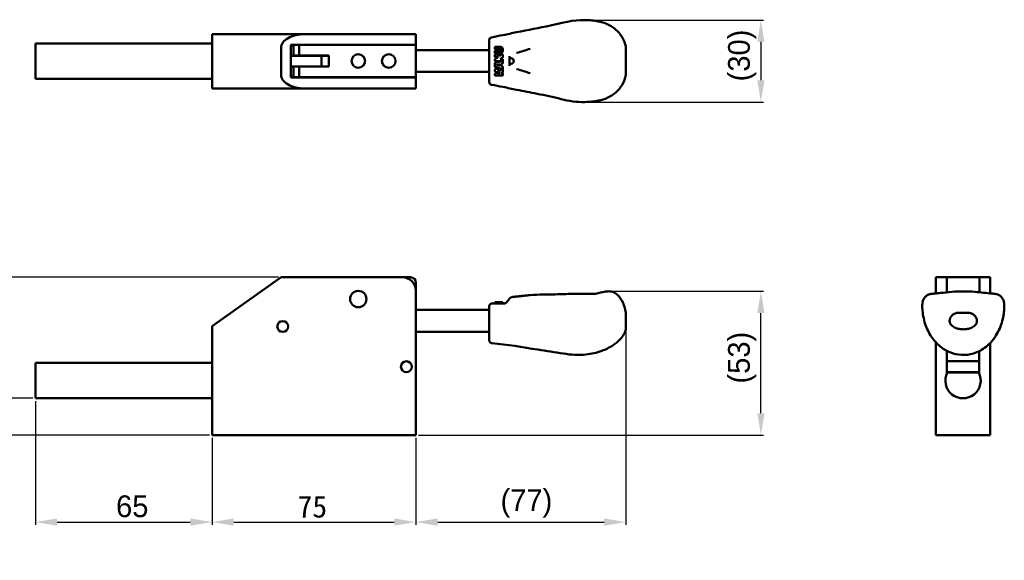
# Model space of a CAD drawing. Header units: millimetres. Extents: x 8 to 586, y 6 to 387.
# Tile 21 of 21: x 213 to 575, y 189 to 387. Entities that reach past the tile are written whole.
import ezdxf

# ---------------------------------------------------------------- set-up
doc = ezdxf.new("R2010")
doc.units = ezdxf.units.MM
doc.layers.add('Dimension (ISO)', color=7, linetype='Continuous', lineweight=25)
doc.layers.add('Visible (ISO)', color=7, linetype='Continuous', lineweight=50)
doc.styles.add('Note Text (JIS)', font='txt')
doc.dimstyles.new('Default (JIS)', dxfattribs={"dimtxt": 8, "dimasz": 8, "dimexe": 1, "dimexo": 1, "dimgap": 1.5, "dimtad": 1, "dimrnd": 1e-08, "dimdsep": 46, "dimtxsty": 'Note Text (JIS)', "dimcen": 0.09, "dimdle": 10, "dimclrd": 256, "dimclre": 256, "dimclrt": 256, "dimadec": 0, "dimazin": 2, "dimtfac": 0.4375, "dimtmove": 0, "dimatfit": 3, "dimfxl": 1, "dimtolj": 1, "dimtzin": 0, "dimlwd": -1, "dimlwe": -1, "dimarcsym": 0})

# ---------------------------------------------------------------- blocks, each defined once
blk = doc.blocks.new('*D3')
at = {"layer": 'Defpoints', "color": 0}
for p in [(218.4, 248.28), (283.39, 234.78), (283.39, 202.78)]:
    blk.add_point(p, dxfattribs=at)
at = {"layer": 'Dimension (ISO)'}
for p, q in [((218.4, 247.28), (218.4, 201.78)), ((283.39, 233.78), (283.39, 201.78)), ((226.4, 202.78), (275.39, 202.78))]:
    blk.add_line(p, q, dxfattribs=at)
for points in [[(226.4, 204.11), (226.4, 201.44), (218.4, 202.78)], [(275.39, 204.11), (275.39, 201.44), (283.39, 202.78)]]:
    blk.add_solid(points, dxfattribs=at)
at = {"layer": 'Dimension (ISO)', "insert": (242.64, 212.59), "char_height": 8, "attachment_point": 1, "style": 'Note Text (JIS)'}
blk.add_mtext('\\A1; \\fメイリオ|b0|i0;\\H8.0000;65', dxfattribs=at)
blk = doc.blocks.new('*D4')
at = {"layer": 'Defpoints', "color": 0}
for p in [(283.39, 234.78), (358.39, 234.78), (358.39, 202.78)]:
    blk.add_point(p, dxfattribs=at)
at = {"layer": 'Dimension (ISO)'}
for p, q in [((283.39, 233.78), (283.39, 201.78)), ((358.39, 233.78), (358.39, 201.78)), ((291.39, 202.78), (350.39, 202.78))]:
    blk.add_line(p, q, dxfattribs=at)
for points in [[(291.39, 204.11), (291.39, 201.44), (283.39, 202.78)], [(350.39, 204.11), (350.39, 201.44), (358.39, 202.78)]]:
    blk.add_solid(points, dxfattribs=at)
at = {"layer": 'Dimension (ISO)', "insert": (314.85, 212.44), "char_height": 8, "attachment_point": 1, "style": 'Note Text (JIS)'}
blk.add_mtext('\\A1;75', dxfattribs=at)
blk = doc.blocks.new('*D5')
at = {"layer": 'Defpoints', "color": 0}
for p in [(435.64, 273.63), (358.39, 234.78), (435.64, 202.78)]:
    blk.add_point(p, dxfattribs=at)
at = {"layer": 'Dimension (ISO)'}
for p, q in [((435.64, 272.63), (435.64, 201.78)), ((358.39, 233.78), (358.39, 201.78)), ((366.39, 202.78), (427.64, 202.78))]:
    blk.add_line(p, q, dxfattribs=at)
for points in [[(366.39, 204.11), (366.39, 201.44), (358.39, 202.78)], [(427.64, 204.11), (427.64, 201.44), (435.64, 202.78)]]:
    blk.add_solid(points, dxfattribs=at)
at = {"layer": 'Dimension (ISO)', "insert": (384.08, 214.84), "char_height": 8, "attachment_point": 1, "style": 'Note Text (JIS)'}
blk.add_mtext('\\A1; \\fメイリオ|b0|i0;\\H8.0000;(77)', dxfattribs=at)
blk = doc.blocks.new('*D6')
at = {"layer": 'Defpoints', "color": 0}
for p in [(429.29, 287.61), (485.29, 287.61), (358.39, 234.78)]:
    blk.add_point(p, dxfattribs=at)
at = {"layer": 'Dimension (ISO)'}
for p, q in [((430.29, 287.61), (486.29, 287.61)), ((485.29, 242.78), (485.29, 279.61)), ((359.39, 234.78), (486.29, 234.78))]:
    blk.add_line(p, q, dxfattribs=at)
for points in [[(483.96, 279.61), (486.62, 279.61), (485.29, 287.61)], [(483.96, 242.78), (486.62, 242.78), (485.29, 234.78)]]:
    blk.add_solid(points, dxfattribs=at)
at = {"layer": 'Dimension (ISO)', "insert": (473.22, 248.26), "char_height": 8, "attachment_point": 1, "rotation": 90, "style": 'Note Text (JIS)'}
blk.add_mtext('\\A1; \\fメイリオ|b0|i0;\\H8.0000;(53)', dxfattribs=at)
blk = doc.blocks.new('*D7')
at = {"layer": 'Defpoints', "color": 0}
for p in [(420.57, 387.35), (420.57, 357.2), (485.29, 357.2)]:
    blk.add_point(p, dxfattribs=at)
at = {"layer": 'Dimension (ISO)'}
for p, q in [((421.57, 387.35), (486.29, 387.35)), ((485.29, 379.35), (485.29, 365.2)), ((421.57, 357.2), (486.29, 357.2))]:
    blk.add_line(p, q, dxfattribs=at)
for points in [[(483.96, 379.35), (486.62, 379.35), (485.29, 387.35)], [(483.96, 365.2), (486.62, 365.2), (485.29, 357.2)]]:
    blk.add_solid(points, dxfattribs=at)
at = {"layer": 'Dimension (ISO)', "insert": (473.22, 359.34), "char_height": 8, "attachment_point": 1, "rotation": 90, "style": 'Note Text (JIS)'}
blk.add_mtext('\\A1; \\fメイリオ|b0|i0;\\H8.0000;(30)', dxfattribs=at)
blk = doc.blocks.new('*D8')
at = {"layer": 'Defpoints', "color": 0}
for p in [(155.39, 292.78), (308.81, 292.78), (283.39, 234.78)]:
    blk.add_point(p, dxfattribs=at)
at = {"layer": 'Dimension (ISO)'}
for p, q in [((307.81, 292.78), (154.39, 292.78)), ((155.39, 242.78), (155.39, 284.78)), ((282.39, 234.78), (154.39, 234.78))]:
    blk.add_line(p, q, dxfattribs=at)
for points in [[(154.06, 284.78), (156.72, 284.78), (155.39, 292.78)], [(154.06, 242.78), (156.72, 242.78), (155.39, 234.78)]]:
    blk.add_solid(points, dxfattribs=at)
at = {"layer": 'Dimension (ISO)', "insert": (145.53, 257.76), "char_height": 8, "attachment_point": 1, "rotation": 90, "style": 'Note Text (JIS)'}
blk.add_mtext('\\A1;58', dxfattribs=at)
blk = doc.blocks.new('*D9')
at = {"layer": 'Defpoints', "color": 0}
for p in [(183.71, 248.28), (218.4, 248.28), (283.39, 234.78)]:
    blk.add_point(p, dxfattribs=at)
at = {"layer": 'Dimension (ISO)'}
for p, q in [((183.71, 256.28), (183.71, 264.28)), ((217.4, 248.28), (182.71, 248.28)), ((183.71, 234.78), (183.71, 248.28)), ((282.39, 234.78), (182.71, 234.78)), ((183.71, 226.78), (183.71, 218.78)), ((183.71, 201.85), (183.71, 218.78)), ((150.76, 201.85), (183.71, 201.85))]:
    blk.add_line(p, q, dxfattribs=at)
for points in [[(182.38, 256.28), (185.05, 256.28), (183.71, 248.28)], [(182.38, 226.78), (185.05, 226.78), (183.71, 234.78)]]:
    blk.add_solid(points, dxfattribs=at)
at = {"layer": 'Dimension (ISO)', "insert": (152.26, 211.68), "char_height": 8, "attachment_point": 1, "style": 'Note Text (JIS)'}
blk.add_mtext('\\A1;13.5', dxfattribs=at)

msp = doc.modelspace()

# ---------------------------------------------------------------- linework, layer by layer
at = {"layer": 'Visible (ISO)'}
for p, q in [((283.391, 377.1771), (283.391, 382.1771)), ((317.466, 382.1771), (283.391, 382.1771)), ((353.391, 382.1771), (317.466, 382.1771)), ((353.391, 382.1771), (358.391, 382.1771)), ((358.391, 378.2768), (358.391, 382.1771)), ((218.4035, 378.6771), (218.4035, 365.6771)), ((218.4035, 378.6771), (283.391, 378.6771)), ((283.391, 377.1771), (283.391, 367.1771)), ((308.8133, 377.1771), (308.8133, 367.1771)), ((312.391, 378.1771), (353.391, 378.1771)), ((312.391, 366.1771), (312.391, 378.1771)), ((312.391, 377.9434), (313.391, 377.9434)), ((313.391, 378.1771), (313.391, 374.3268)), ((315.4781, 378.2768), (356.391, 378.2768)), ((315.4781, 378.2768), (315.4781, 374.3268)), ((356.391, 378.2768), (358.391, 378.2768)), ((358.391, 378.6771), (358.4035, 378.6771)), ((358.391, 366.2768), (358.391, 378.2768)), ((358.391, 377.9434), (358.4035, 377.9434)), ((358.4035, 378.6771), (358.4035, 377.9434)), ((358.4035, 377.9434), (358.4035, 376.2768)), ((385.391, 377.4579), (385.391, 379.9996)), ((385.391, 367.0957), (385.391, 377.4579)), ((387.401, 376.8131), (387.401, 377.2653)), ((387.602, 377.4663), (389.6621, 377.4663)), ((435.641, 377.3018), (435.641, 374.3227)), ((312.391, 374.2268), (317.3692, 374.2268)), ((315.4781, 374.3268), (313.391, 374.3268)), ((315.4781, 374.3268), (326.391, 374.3268)), ((323.681, 374.2268), (317.3692, 374.2268)), ((323.681, 374.2268), (326.391, 374.2268)), ((323.681, 374.2268), (323.681, 370.2268)), ((326.391, 374.3268), (326.391, 370.2268)), ((385.391, 376.2768), (358.391, 376.2768)), ((387.401, 375.4061), (387.401, 375.8583)), ((387.401, 374.5016), (387.401, 373.8986)), ((388.6192, 373.6976), (387.4913, 372.9531)), ((389.6622, 376.612), (387.602, 376.6121)), ((387.602, 376.0593), (389.6622, 376.0593)), ((388.0543, 375.2051), (387.602, 375.2051)), ((388.0543, 374.7026), (387.602, 374.7026)), ((387.602, 373.6976), (388.6192, 373.6976)), ((389.3608, 375.6071), (388.4563, 375.6071)), ((389.3608, 374.3006), (388.4563, 374.3006)), ((388.5568, 374.8031), (388.5568, 375.1046)), ((388.7578, 375.3056), (389.0593, 375.3056)), ((389.0593, 374.6021), (388.7578, 374.6021)), ((389.2603, 375.1046), (389.2603, 374.8031)), ((389.3501, 372.9941), (390.3257, 373.638)), ((389.5618, 375.2051), (389.5618, 375.4061)), ((389.6623, 375.2051), (389.5618, 375.2051)), ((390.215, 374.7026), (389.7628, 374.7026)), ((390.416, 373.8057), (390.416, 374.5016)), ((392.8245, 370.4976), (392.8245, 374.056)), ((435.641, 374.2492), (435.641, 370.3044)), ((312.391, 370.2268), (313.391, 370.2268)), ((313.391, 370.1268), (312.391, 370.1268)), ((313.391, 370.2268), (313.391, 366.2768)), ((313.391, 370.2268), (315.4781, 370.2268)), ((315.4781, 370.2268), (315.4781, 366.2768)), ((326.391, 370.2268), (315.4781, 370.2268)), ((387.401, 372.7854), (387.401, 372.3911)), ((387.401, 371.3626), (387.401, 370.2538)), ((389.9135, 372.1901), (387.55, 371.5567)), ((387.55, 370.0596), (389.9135, 369.4263)), ((387.602, 372.1901), (389.9135, 372.1901)), ((388.0718, 370.8082), (389.2533, 371.1248)), ((389.2533, 370.4916), (388.0718, 370.8082)), ((389.2533, 371.1248), (389.2533, 370.4916)), ((390.215, 372.9941), (389.3501, 372.9941)), ((389.7558, 371.2594), (390.267, 371.3964)), ((389.7558, 370.357), (389.7558, 371.2594)), ((390.267, 370.22), (389.7558, 370.357)), ((390.416, 371.5905), (390.416, 372.7931)), ((390.416, 368.3285), (390.416, 370.0258)), ((435.641, 370.2309), (435.641, 367.2518)), ((283.391, 362.1771), (283.391, 367.1771)), ((313.391, 366.4108), (312.391, 366.4108)), ((353.391, 366.1771), (312.391, 366.1771)), ((315.4781, 366.2768), (313.391, 366.2768)), ((315.4781, 366.2768), (356.391, 366.2768)), ((353.391, 366.1771), (358.391, 366.1771)), ((358.391, 366.2768), (356.391, 366.2768)), ((385.391, 368.2768), (358.391, 368.2768)), ((358.4035, 366.4108), (358.391, 366.4108)), ((358.391, 362.1771), (358.391, 366.1771)), ((358.4035, 368.2768), (358.4035, 366.4108)), ((358.4035, 366.4108), (358.4035, 365.6771)), ((385.391, 364.554), (385.391, 367.0957)), ((387.401, 367.3584), (387.401, 367.1148)), ((388.2353, 368.0172), (387.4913, 367.5261)), ((387.602, 366.9138), (390.215, 366.9138)), ((388.6988, 367.6799), (388.5138, 367.9602)), ((388.9332, 368.237), (389.1184, 367.9564)), ((389.9135, 369.1248), (388.9903, 368.5155)), ((389.7308, 367.7681), (390.3257, 368.1607)), ((390.215, 367.7681), (389.7308, 367.7681)), ((389.9135, 369.4263), (389.9135, 369.1248)), ((390.416, 367.1148), (390.416, 367.5671)), ((218.4035, 365.6771), (283.391, 365.6771)), ((358.391, 365.6771), (358.4035, 365.6771)), ((283.391, 362.1771), (317.466, 362.1771)), ((317.466, 362.1771), (353.391, 362.1771)), ((358.391, 362.1771), (353.391, 362.1771)), ((308.8133, 292.7754), (283.391, 274.7754)), ((308.8133, 292.7754), (317.466, 292.7754)), ((317.466, 292.7754), (353.391, 292.7754)), ((353.391, 292.7754), (356.391, 292.7754)), ((358.391, 290.7754), (358.391, 287.7754)), ((553.6597, 292.7754), (549.6597, 292.7754)), ((549.6597, 287.7754), (549.6597, 292.7754)), ((553.6597, 292.7754), (553.6597, 287.7754)), ((553.6597, 292.7754), (553.7594, 292.7754)), ((553.7594, 290.7754), (553.7594, 292.7754)), ((565.7594, 292.7754), (553.7594, 292.7754)), ((553.7594, 290.7754), (553.7594, 287.2573)), ((569.6597, 292.7754), (565.7594, 292.7754)), ((565.7594, 292.7754), (565.7594, 290.7754)), ((565.7594, 290.7754), (565.7594, 287.2573)), ((569.6597, 292.7754), (569.6597, 287.7754)), ((358.391, 287.7754), (358.391, 234.7754)), ((400.4662, 286.1925), (400.466, 286.1925)), ((400.466, 286.1925), (400.4662, 286.1925)), ((424.4012, 286.6675), (424.4009, 286.6675)), ((424.4009, 286.6675), (424.4009, 286.6675)), ((424.4018, 286.6675), (424.4017, 286.6675)), ((549.6597, 287.7754), (549.6597, 286.8174)), ((553.6597, 287.247), (553.6597, 287.7754)), ((565.6597, 287.7754), (565.6597, 287.2675)), ((569.6597, 286.8375), (569.6597, 287.7754)), ((386.391, 283.1775), (390.9381, 283.1775)), ((387.602, 283.68), (387.401, 283.68)), ((387.401, 283.68), (387.401, 283.1775)), ((387.602, 283.68), (390.215, 283.68)), ((390.416, 283.68), (390.215, 283.68)), ((390.416, 283.1775), (390.416, 283.68)), ((390.416, 283.68), (390.4171, 283.68)), ((390.4171, 283.1775), (390.4171, 283.68)), ((392.9649, 285.1218), (392.974, 285.1333)), ((395.441, 285.69), (395.4409, 285.69)), ((395.4409, 285.69), (395.441, 285.69)), ((385.391, 280.7754), (358.391, 280.7754)), ((385.391, 276.7754), (385.391, 282.1775)), ((435.641, 279.7605), (435.641, 279.6637)), ((435.641, 279.6598), (435.641, 276.645)), ((385.391, 275.249), (385.391, 276.7754)), ((435.641, 276.645), (435.641, 273.63)), ((283.391, 268.649), (283.391, 274.7754)), ((385.391, 272.7754), (358.391, 272.7754)), ((385.391, 273.5409), (385.391, 275.249)), ((385.391, 270.0481), (385.391, 273.5409)), ((385.391, 271.6268), (385.391, 272.0824)), ((283.391, 234.7754), (283.391, 268.649)), ((385.391, 270.0481), (385.391, 270.6946)), ((385.391, 269.5433), (385.391, 270.0481)), ((549.6597, 268.8713), (549.6597, 234.7754)), ((569.6597, 234.7754), (569.6597, 268.6604)), ((553.6597, 257.2754), (553.6597, 265.7585)), ((553.7594, 261.8754), (553.7594, 265.706)), ((565.6597, 265.6566), (565.6597, 257.2754)), ((218.4035, 261.2754), (218.4035, 248.2754)), ((218.4035, 261.2754), (283.391, 261.2754)), ((565.6597, 261.8754), (553.6597, 261.8754)), ((358.4035, 257.7754), (358.391, 257.7754)), ((358.4035, 257.7754), (358.4035, 248.2754)), ((565.6597, 257.8754), (553.6597, 257.8754)), ((553.7594, 257.7754), (553.7594, 257.8754)), ((553.8934, 257.7754), (553.7594, 257.7754)), ((565.4259, 257.7754), (553.8934, 257.7754)), ((565.6597, 257.7754), (565.4259, 257.7754)), ((218.4035, 248.2754), (283.391, 248.2754)), ((358.391, 248.2754), (358.4035, 248.2754)), ((358.391, 234.7754), (283.391, 234.7754)), ((569.6597, 234.7754), (549.6597, 234.7754))]:
    msp.add_line(p, q, dxfattribs=at)
for centre, radius in [((337.191, 372.2768), 2.5), ((348.391, 372.2768), 2.5), ((388.0543, 368.7731), 0.6532), ((337.191, 284.7754), 3), ((309.391, 274.6754), 2), ((354.891, 259.8754), 2), ((354.891, 259.8754), 2)]:
    msp.add_circle(centre, radius, dxfattribs=at)
for centre, radius, start, end in [((386.391, 379.9996), 1, 101.317546, 180), ((387.602, 377.2653), 0.201, 90, 180), ((387.602, 376.8131), 0.201, 180, 270), ((387.602, 375.8583), 0.201, 90, 180), ((387.602, 375.4061), 0.201, 180, 270), ((387.602, 374.5016), 0.201, 90, 180), ((387.602, 373.8986), 0.201, 180, 270), ((388.0543, 375.4061), 0.201, 270, 0), ((388.0543, 374.5016), 0.201, 0, 90), ((388.4563, 375.4061), 0.201, 90, 180), ((388.4563, 374.5016), 0.201, 180, 270), ((388.7578, 375.1046), 0.201, 90, 180), ((388.7578, 374.8031), 0.201, 180, 270), ((389.0593, 375.1046), 0.201, 0, 90), ((389.0593, 374.8031), 0.201, 270, 0), ((389.3608, 375.4061), 0.201, 0, 90), ((389.3608, 374.5016), 0.201, 270, 0), ((389.7628, 374.5016), 0.201, 90, 180), ((390.215, 374.5016), 0.201, 0, 90), ((390.215, 373.8057), 0.201, 303.424811, 0), ((393.391, 372.2768), 1, 275.005613, 84.994437), ((387.602, 372.7854), 0.201, 123.424811, 180), ((387.602, 372.3911), 0.201, 180, 270), ((387.602, 371.3626), 0.201, 105, 180), ((387.602, 370.2538), 0.201, 180, 255), ((390.215, 372.7931), 0.201, 0, 90), ((390.215, 371.5905), 0.201, 285, 0), ((390.215, 370.0258), 0.201, 0, 75), ((387.602, 367.3584), 0.201, 123.424811, 180), ((387.602, 367.1148), 0.201, 180, 270), ((388.3461, 367.8495), 0.201, 90, 123.424811), ((388.3461, 367.8495), 0.201, 33.424811, 90), ((388.9085, 367.8183), 0.2512, 213.424811, 270), ((389.101, 368.3477), 0.201, 123.424811, 213.424811), ((388.9085, 367.8183), 0.2512, 270, 33.337127), ((390.215, 367.5671), 0.201, 0, 90), ((390.215, 367.1148), 0.201, 270, 0), ((390.215, 368.3285), 0.201, 303.424811, 0), ((386.391, 364.554), 1, 180, 258.682453), ((353.391, 287.7754), 5, 0, 90), ((356.391, 290.7754), 2, 0, 90), ((386.391, 282.1775), 1, 89.999406, 180), ((393.7558, 284.5098), 1, 141.430253, 141.548051), ((559.6597, 254.7754), 6.5, 152.513574, 27.486426)]:
    msp.add_arc(centre, radius, start, end, dxfattribs=at)
for centre, major_axis, ratio, start_param, end_param in [((317.466, 377.1771), (-8.6527, 0), 0.57785762, 4.71238898, 6.28318531), ((317.466, 367.1771), (-8.6527, 0), 0.57785762, 0, 1.57079633), ((393.7558, 284.5098), (-0.7831, 0.6219), 0.99997477, 6.28113042, 6.28318644), ((393.7572, 284.5114), (-0.7155, 0.6986), 0.99997313, 5.58472156, 6.38550885)]:
    msp.add_ellipse(centre, major_axis=major_axis, ratio=ratio, start_param=start_param, end_param=end_param, dxfattribs=at)
for points, knots in [([(395.441, 382.8293), (399.6262, 383.6673), (403.7003, 384.4337), (412.0742, 386.2431), (416.3251, 387.4616), (420.566, 387.3518)], [0, 0, 0, 0, 1.29728453, 1.29728453, 2.5944407, 2.5944407, 2.5944407, 2.5944407]), ([(425.591, 386.8493), (425.591, 386.8493), (425.591, 386.8493), (425.591, 386.8493), (423.9903, 387.177), (422.262, 387.3079), (420.566, 387.3518), (420.566, 387.3518), (420.566, 387.3518), (420.566, 387.3518)], [0.2862951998, 0.2862951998, 0.2862951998, 0.2862951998, 0.286295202, 0.286295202, 0.286295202, 0.3748498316, 0.3748498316, 0.3748498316, 0.3748499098, 0.3748499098, 0.3748499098, 0.3748499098]), ([(425.591, 386.8493), (426.3104, 386.7021), (427.0211, 386.5101), (428.4284, 386.0208), (429.1283, 385.7104), (430.066, 385.1903), (430.3453, 385.0202), (430.616, 384.8393)], [0, 0, 0, 0, 0.220449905, 0.220449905, 0.466500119, 0.466500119, 0.575542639, 0.575542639, 0.575542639, 0.575542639]), ([(433.1285, 382.5781), (434.0662, 381.4552), (434.8, 380.1533), (435.4198, 378.2945), (435.548, 377.8013), (435.641, 377.3018)], [0, 0, 0, 0, 0.498586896, 0.498586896, 0.672734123, 0.672734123, 0.672734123, 0.672734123]), ([(389.6623, 375.2051), (389.7492, 375.2051), (389.8362, 375.2278), (389.918, 375.2719), (390.0146, 375.324), (390.1041, 375.4061), (390.179, 375.5115), (390.2539, 375.6168), (390.3142, 375.7454), (390.355, 375.8867), (390.3958, 376.0279), (390.4171, 376.1818), (390.4171, 376.3357), (390.4171, 376.4896), (390.3958, 376.6435), (390.355, 376.7847), (390.3142, 376.9259), (390.2539, 377.0545), (390.179, 377.1599), (390.1041, 377.2652), (390.0147, 377.3473), (389.918, 377.3995), (389.8361, 377.4436), (389.7491, 377.4662), (389.6621, 377.4663)], [0, 0, 0, 0, 0.10999978, 0.10999978, 0.10999978, 0.23999985, 0.23999985, 0.23999985, 0.36999991, 0.36999991, 0.36999991, 0.49999997, 0.49999997, 0.49999997, 0.63000004, 0.63000004, 0.63000004, 0.7600001, 0.7600001, 0.7600001, 0.89000016, 0.89000016, 0.89000016, 1, 1, 1, 1]), ([(400.466, 376.7993), (398.813, 376.1975), (397.1298, 375.7319), (395.441, 375.2918), (395.4149, 375.285), (395.3889, 375.2782), (395.3628, 375.2714)], [0, 0, 0, 0, 0.9847943, 0.9847943, 0.9847943, 1, 1, 1, 1]), ([(389.6622, 376.612), (389.7253, 376.6119), (389.7884, 376.5846), (389.8342, 376.5371), (389.884, 376.4858), (389.9135, 376.4107), (389.9135, 376.3357), (389.9135, 376.2606), (389.884, 376.1856), (389.8342, 376.1342), (389.7884, 376.0868), (389.7253, 376.0595), (389.6622, 376.0593)], [0, 0, 0, 0, 0.23999782, 0.23999782, 0.23999782, 0.49999999, 0.49999999, 0.49999999, 0.76000217, 0.76000217, 0.76000217, 1, 1, 1, 1]), ([(395.3628, 369.2822), (395.3889, 369.2754), (395.4149, 369.2686), (395.441, 369.2618), (397.1298, 368.8218), (398.813, 368.3561), (400.466, 367.7543)], [0, 0, 0, 0, 0.01520563, 0.01520563, 0.01520563, 1, 1, 1, 1]), ([(435.641, 367.2518), (435.396, 365.9358), (434.9018, 364.6571), (433.8956, 362.9714), (433.5314, 362.458), (433.1285, 361.9756)], [0, 0, 0, 0, 0.458832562, 0.458832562, 0.673062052, 0.673062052, 0.673062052, 0.673062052]), ([(395.441, 361.7243), (395.441, 361.7243), (395.441, 361.7243), (395.441, 361.7243), (393.7697, 362.059), (392.0929, 362.3941), (390.416, 362.7293), (390.416, 362.7293), (390.416, 362.7293), (390.416, 362.7293)], [0.8331202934, 0.8331202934, 0.8331202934, 0.8331202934, 0.8331203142, 0.8331203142, 0.8331203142, 0.9238268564, 0.9238268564, 0.9238268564, 0.9238268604, 0.9238268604, 0.9238268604, 0.9238268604]), ([(420.566, 357.2018), (417.6476, 357.1263), (414.6546, 357.5454), (408.864, 359.0381), (405.8555, 359.6457), (400.4654, 360.7204), (397.9655, 361.2188), (395.441, 361.7243)], [0, 0, 0, 0, 0.89264135, 0.89264135, 1.81311965, 1.81311965, 2.59563498, 2.59563498, 2.59563498, 2.59563498]), ([(430.616, 359.7143), (430.0459, 359.3334), (429.4363, 358.9992), (428.3079, 358.4961), (427.8033, 358.3055), (426.7366, 357.9683), (426.1666, 357.8221), (425.591, 357.7043)], [0, 0, 0, 0, 0.229617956, 0.229617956, 0.399524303, 0.399524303, 0.575901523, 0.575901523, 0.575901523, 0.575901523]), ([(433.1285, 361.9756), (433.1285, 361.9756), (433.1285, 361.9756), (433.1285, 361.9756), (432.4053, 361.1095), (431.5586, 360.344), (430.616, 359.7143), (430.616, 359.7143), (430.616, 359.7143), (430.616, 359.7143)], [0.1163852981, 0.1163852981, 0.1163852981, 0.1163852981, 0.1163853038, 0.1163853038, 0.1163853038, 0.1829570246, 0.1829570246, 0.1829570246, 0.1829570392, 0.1829570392, 0.1829570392, 0.1829570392]), ([(425.591, 357.7043), (425.591, 357.7043), (425.591, 357.7043), (425.591, 357.7043), (423.9903, 357.3767), (422.262, 357.2457), (420.566, 357.2018), (420.566, 357.2018), (420.566, 357.2018), (420.566, 357.2018)], [0.2862951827, 0.2862951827, 0.2862951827, 0.2862951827, 0.2862952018, 0.2862952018, 0.2862952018, 0.3748498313, 0.3748498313, 0.3748498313, 0.3748499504, 0.3748499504, 0.3748499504, 0.3748499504]), ([(395.3628, 285.6818), (395.3889, 285.6845), (395.4149, 285.6873), (395.441, 285.69), (397.1298, 285.8683), (398.813, 286.0602), (400.466, 286.1925)], [0, 0, 0, 0, 0.01520563, 0.01520563, 0.01520563, 1, 1, 1, 1]), ([(395.441, 285.69), (396.0363, 285.7547), (396.6392, 285.8235), (397.8713, 285.9583), (398.5098, 286.0241), (399.5953, 286.1229), (400.0592, 286.1599), (400.466, 286.1925)], [0, 0, 0, 0, 0.184972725, 0.184972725, 0.387954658, 0.387954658, 0.548536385, 0.548536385, 0.548536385, 0.548536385]), ([(400.4662, 286.1925), (402.0928, 286.3228), (403.6451, 286.3823), (407.5259, 286.4728), (409.8663, 286.4895), (414.0819, 286.6327), (416.0724, 286.6979), (419.143, 286.6994), (420.188, 286.6896), (422.2787, 286.667), (423.3459, 286.6555), (424.4009, 286.6675)], [0, 0, 0, 0, 0.53082661, 0.53082661, 1.26102851, 1.26102851, 1.87767454, 1.87767454, 2.19400109, 2.19400109, 2.51167484, 2.51167484, 2.51167484, 2.51167484]), ([(424.4207, 286.6705), (424.7578, 286.7473), (425.0943, 286.8265), (426.5989, 287.1889), (427.7699, 287.5248), (429.5778, 287.6341), (430.2084, 287.5889), (431.0705, 287.3016), (431.3449, 287.1735), (432.1211, 286.7153), (432.5833, 286.3073), (433.4678, 285.3137), (433.8751, 284.6975), (434.93, 282.7255), (435.3977, 281.2488), (435.641, 279.7605)], [0, 0, 0, 0, 0.10371094, 0.10371094, 0.4642929, 0.4642929, 0.64708462, 0.64708462, 0.73691659, 0.73691659, 0.91748385, 0.91748385, 1.13598629, 1.13598629, 1.58840349, 1.58840349, 1.58840349, 1.58840349]), ([(544.6693, 282.474), (544.6693, 282.9172), (544.7106, 283.2281), (544.8509, 283.9098), (544.9589, 284.307), (545.2813, 284.9286), (545.3972, 285.1169), (545.7393, 285.5653), (545.999, 285.8243), (546.5731, 286.2331), (546.8963, 286.3947), (547.2742, 286.5187), (547.3372, 286.5372), (547.453, 286.568), (547.5065, 286.5805), (547.6096, 286.6028), (547.6554, 286.6113), (547.7268, 286.6239), (547.7537, 286.6283), (547.8314, 286.6404), (547.8733, 286.6463), (548.072, 286.6737), (548.3382, 286.7104), (548.8866, 286.7577), (549.1055, 286.772), (549.3388, 286.7805)], [0, 0, 0, 0, 0.20437947, 0.20437947, 0.39583741, 0.39583741, 0.47482611, 0.47482611, 0.59051363, 0.59051363, 0.69968706, 0.69968706, 0.72179288, 0.72179288, 0.74290916, 0.74290916, 0.76936332, 0.76936332, 0.79640668, 0.79640668, 0.85629776, 0.85629776, 1.03904914, 1.03904914, 1.14120658, 1.14120658, 1.14120658, 1.14120658]), ([(549.2367, 286.7764), (549.9145, 286.8402), (550.6374, 286.9184), (552.7348, 287.1491), (554.15, 287.3098), (558.3328, 287.6516), (561.24, 287.6493), (566.1591, 287.2436), (568.3508, 286.9582), (570.2819, 286.7764)], [0.01093755, 0.01093755, 0.01093755, 0.01093755, 0.24393115, 0.24393115, 0.68212732, 0.68212732, 1.52259932, 1.52259932, 2.18653292, 2.18653292, 2.18653292, 2.18653292]), ([(570.1828, 286.7804), (570.4782, 286.7696), (570.7511, 286.7493), (571.1848, 286.7067), (571.3612, 286.6845), (571.5476, 286.6598), (571.6013, 286.6525), (571.6954, 286.6391), (571.7325, 286.6337), (571.8218, 286.6188), (571.8626, 286.6117), (571.9497, 286.5942), (571.9863, 286.5863), (572.0848, 286.5632), (572.1511, 286.5459), (572.3082, 286.4992), (572.4014, 286.4672), (572.6732, 286.3605), (572.851, 286.2722), (573.3144, 285.9904), (573.5816, 285.7636), (574.0347, 285.2575), (574.2169, 284.9746), (574.4779, 284.458), (574.5646, 284.2215), (574.7127, 283.7254), (574.7599, 283.4797), (574.8237, 283.0401), (574.8495, 282.7751), (574.8495, 282.474)], [0, 0, 0, 0, 0.12942908, 0.12942908, 0.24093221, 0.24093221, 0.30997974, 0.30997974, 0.36171249, 0.36171249, 0.3908416, 0.3908416, 0.40739688, 0.40739688, 0.43154797, 0.43154797, 0.46319113, 0.46319113, 0.5252368, 0.5252368, 0.63519545, 0.63519545, 0.7513425, 0.7513425, 0.86126017, 0.86126017, 1.00363673, 1.00363673, 1.14250935, 1.14250935, 1.14250935, 1.14250935]), ([(391.7213, 283.5557), (391.7174, 283.5508), (391.7135, 283.546), (391.7096, 283.5412), (391.7057, 283.5365), (391.7018, 283.5319), (391.6979, 283.5273), (391.694, 283.5227), (391.6901, 283.5183), (391.6862, 283.5138), (391.6822, 283.5094), (391.6783, 283.5051), (391.6744, 283.5008), (391.6705, 283.4965), (391.6666, 283.4923), (391.6626, 283.4882), (391.6587, 283.4841), (391.6548, 283.48), (391.6508, 283.476), (391.6469, 283.4721), (391.643, 283.4681), (391.6391, 283.4643), (391.6351, 283.4604), (391.6312, 283.4566), (391.6273, 283.4529), (391.6233, 283.4491), (391.6194, 283.4455), (391.6155, 283.4418), (391.6116, 283.4382), (391.6076, 283.4347), (391.6037, 283.4312), (391.5998, 283.4277), (391.5959, 283.4243), (391.592, 283.4209), (391.5881, 283.4175), (391.5842, 283.4142), (391.5802, 283.4109), (391.5763, 283.4076), (391.5724, 283.4044), (391.5686, 283.4013), (391.5647, 283.3981), (391.5608, 283.395), (391.5569, 283.3919), (391.553, 283.3889), (391.5491, 283.3859), (391.5453, 283.3829), (391.5414, 283.3799), (391.5375, 283.377), (391.5336, 283.3742), (391.5298, 283.3713), (391.5259, 283.3685), (391.5221, 283.3657), (391.5182, 283.3629), (391.5144, 283.3602), (391.5105, 283.3575), (391.5067, 283.3548), (391.5028, 283.3522), (391.499, 283.3496), (391.4951, 283.347), (391.4913, 283.3444), (391.4875, 283.3419), (391.4836, 283.3394), (391.4798, 283.3369), (391.476, 283.3345), (391.4721, 283.332), (391.4683, 283.3296), (391.4645, 283.3272), (391.4606, 283.3249), (391.4568, 283.3225), (391.453, 283.3202), (391.4492, 283.3179), (391.4454, 283.3157), (391.4415, 283.3135), (391.4377, 283.3112), (391.4339, 283.309), (391.4301, 283.3069), (391.4263, 283.3047), (391.4225, 283.3026), (391.4186, 283.3005), (391.4148, 283.2984), (391.411, 283.2964), (391.4072, 283.2943), (391.4034, 283.2923), (391.3996, 283.2903), (391.3957, 283.2884), (391.3919, 283.2864), (391.3881, 283.2844), (391.3843, 283.2825), (391.3804, 283.2806), (391.3766, 283.2788), (391.3728, 283.2769), (391.3689, 283.2751), (391.3651, 283.2732), (391.3612, 283.2714), (391.3574, 283.2696), (391.3535, 283.2679), (391.3497, 283.2661), (391.3458, 283.2644), (391.342, 283.2627), (391.3381, 283.261), (391.3342, 283.2593), (391.3304, 283.2576), (391.3265, 283.256), (391.3226, 283.2544), (391.3187, 283.2527), (391.3148, 283.2512), (391.3109, 283.2496), (391.307, 283.248), (391.303, 283.2465), (391.2991, 283.2449), (391.2952, 283.2434), (391.2912, 283.2419), (391.2873, 283.2404), (391.2833, 283.239), (391.2794, 283.2375), (391.2754, 283.2361), (391.2714, 283.2347), (391.2674, 283.2333), (391.2634, 283.2319), (391.2594, 283.2305), (391.2554, 283.2292), (391.2514, 283.2278), (391.2473, 283.2265), (391.2433, 283.2252), (391.2392, 283.2239), (391.2352, 283.2226), (391.2311, 283.2214), (391.227, 283.2201), (391.2229, 283.2189), (391.2188, 283.2177), (391.2146, 283.2165), (391.2105, 283.2153), (391.2063, 283.2141), (391.2021, 283.213), (391.1979, 283.2118), (391.1937, 283.2107), (391.1895, 283.2096), (391.1853, 283.2085), (391.181, 283.2075), (391.1768, 283.2064), (391.1725, 283.2054), (391.1682, 283.2043), (391.1639, 283.2033), (391.1596, 283.2023), (391.1552, 283.2014), (391.1509, 283.2004), (391.1465, 283.1995), (391.1421, 283.1985), (391.1377, 283.1976), (391.1333, 283.1967), (391.1288, 283.1959), (391.1243, 283.195), (391.1199, 283.1942), (391.1153, 283.1933), (391.1108, 283.1925), (391.1063, 283.1917), (391.1017, 283.191), (391.0971, 283.1902), (391.0925, 283.1895), (391.0879, 283.1888), (391.0832, 283.1881), (391.0786, 283.1874), (391.0739, 283.1868), (391.0692, 283.1861), (391.0644, 283.1855), (391.0597, 283.1849), (391.0549, 283.1843), (391.0501, 283.1838), (391.0453, 283.1833), (391.0404, 283.1827), (391.0355, 283.1823), (391.0306, 283.1818), (391.0257, 283.1813), (391.0208, 283.1809), (391.0158, 283.1805), (391.0108, 283.1801), (391.0058, 283.1798), (391.0007, 283.1795), (390.9957, 283.1792), (390.9906, 283.1789), (390.9854, 283.1786), (390.9803, 283.1784), (390.9751, 283.1782), (390.9699, 283.178), (390.9647, 283.1779), (390.9594, 283.1777), (390.9541, 283.1776), (390.9489, 283.1776), (390.9435, 283.1775), (390.9381, 283.1775)], [0, 0, 0, 0, 0.01587302, 0.01587302, 0.01587302, 0.03174603, 0.03174603, 0.03174603, 0.04761905, 0.04761905, 0.04761905, 0.06349206, 0.06349206, 0.06349206, 0.07936508, 0.07936508, 0.07936508, 0.0952381, 0.0952381, 0.0952381, 0.11111111, 0.11111111, 0.11111111, 0.12698413, 0.12698413, 0.12698413, 0.14285714, 0.14285714, 0.14285714, 0.15873016, 0.15873016, 0.15873016, 0.17460317, 0.17460317, 0.17460317, 0.19047619, 0.19047619, 0.19047619, 0.20634921, 0.20634921, 0.20634921, 0.22222222, 0.22222222, 0.22222222, 0.23809524, 0.23809524, 0.23809524, 0.25396825, 0.25396825, 0.25396825, 0.26984127, 0.26984127, 0.26984127, 0.28571429, 0.28571429, 0.28571429, 0.3015873, 0.3015873, 0.3015873, 0.31746032, 0.31746032, 0.31746032, 0.33333333, 0.33333333, 0.33333333, 0.34920635, 0.34920635, 0.34920635, 0.36507937, 0.36507937, 0.36507937, 0.38095238, 0.38095238, 0.38095238, 0.3968254, 0.3968254, 0.3968254, 0.41269841, 0.41269841, 0.41269841, 0.42857143, 0.42857143, 0.42857143, 0.44444444, 0.44444444, 0.44444444, 0.46031746, 0.46031746, 0.46031746, 0.47619048, 0.47619048, 0.47619048, 0.49206349, 0.49206349, 0.49206349, 0.50793651, 0.50793651, 0.50793651, 0.52380952, 0.52380952, 0.52380952, 0.53968254, 0.53968254, 0.53968254, 0.55555556, 0.55555556, 0.55555556, 0.57142857, 0.57142857, 0.57142857, 0.58730159, 0.58730159, 0.58730159, 0.6031746, 0.6031746, 0.6031746, 0.61904762, 0.61904762, 0.61904762, 0.63492063, 0.63492063, 0.63492063, 0.65079365, 0.65079365, 0.65079365, 0.66666667, 0.66666667, 0.66666667, 0.68253968, 0.68253968, 0.68253968, 0.6984127, 0.6984127, 0.6984127, 0.71428571, 0.71428571, 0.71428571, 0.73015873, 0.73015873, 0.73015873, 0.74603175, 0.74603175, 0.74603175, 0.76190476, 0.76190476, 0.76190476, 0.77777778, 0.77777778, 0.77777778, 0.79365079, 0.79365079, 0.79365079, 0.80952381, 0.80952381, 0.80952381, 0.82539683, 0.82539683, 0.82539683, 0.84126984, 0.84126984, 0.84126984, 0.85714286, 0.85714286, 0.85714286, 0.87301587, 0.87301587, 0.87301587, 0.88888889, 0.88888889, 0.88888889, 0.9047619, 0.9047619, 0.9047619, 0.92063492, 0.92063492, 0.92063492, 0.93650794, 0.93650794, 0.93650794, 0.95238095, 0.95238095, 0.95238095, 0.96825397, 0.96825397, 0.96825397, 0.98412698, 0.98412698, 0.98412698, 1, 1, 1, 1]), ([(391.7213, 283.5557), (392.0586, 283.9805), (392.3599, 284.36), (392.7585, 284.8619), (392.8852, 285.0214), (392.951, 285.1043), (392.9593, 285.1147), (392.9649, 285.1218)], [0, 0, 0, 0, 0.204900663, 0.204900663, 0.376690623, 0.376690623, 0.411051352, 0.411051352, 0.411051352, 0.411051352]), ([(392.974, 285.1333), (392.9741, 285.1334), (392.9743, 285.1336), (392.9748, 285.1343), (392.9751, 285.1346), (392.9758, 285.1356), (392.9763, 285.1362), (392.9769, 285.1369)], [0.06997189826, 0.06997189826, 0.06997189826, 0.06997189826, 0.0705258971, 0.0705258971, 0.07084037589, 0.07084037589, 0.0711858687, 0.0711858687, 0.0711858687, 0.0711858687]), ([(394.2746, 285.569), (394.2752, 285.569), (394.2757, 285.5691), (394.4692, 285.5896), (394.6508, 285.6093), (394.967, 285.6433), (395.1051, 285.6578), (395.3217, 285.6793), (395.401, 285.6865), (395.4409, 285.69)], [0.064244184, 0.064244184, 0.064244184, 0.064244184, 0.064431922, 0.064431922, 0.127858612, 0.127858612, 0.191973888, 0.191973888, 0.257838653, 0.257838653, 0.257838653, 0.257838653]), ([(574.8495, 282.474), (574.8495, 280.8424), (574.6706, 279.1525), (573.855, 275.5955), (573.1333, 273.7004), (571.109, 270.1982), (569.7483, 268.5532), (566.7615, 266.1574), (565.1556, 265.2805), (562.0499, 264.3349), (560.5351, 264.1477), (557.717, 264.3059), (556.3745, 264.6023), (553.8509, 265.5809), (552.6441, 266.278), (550.3802, 268.0364), (549.3244, 269.1454), (547.4262, 271.7381), (546.6128, 273.2808), (545.327, 276.7141), (544.9077, 278.6648), (544.6948, 281.2184), (544.6693, 281.8504), (544.6693, 282.474)], [0, 0, 0, 0, 0.50718472, 0.50718472, 1.1028983, 1.1028983, 1.72175678, 1.72175678, 2.25160058, 2.25160058, 2.69578586, 2.69578586, 3.09836536, 3.09836536, 3.50788449, 3.50788449, 3.95837956, 3.95837956, 4.47213956, 4.47213956, 5.06160539, 5.06160539, 5.25544394, 5.25544394, 5.25544394, 5.25544394]), ([(557.7135, 279.6598), (557.5272, 279.6576), (557.3341, 279.6378), (557.1405, 279.5979), (556.9344, 279.5554), (556.7278, 279.49), (556.529, 279.402), (556.3302, 279.314), (556.1391, 279.2033), (555.9632, 279.0739), (555.7872, 278.9445), (555.6263, 278.7963), (555.4853, 278.6361), (555.3444, 278.4758), (555.2234, 278.3035), (555.1239, 278.1273), (555.0244, 277.9511), (554.9464, 277.771), (554.888, 277.5952), (554.8296, 277.4194), (554.7908, 277.2479), (554.767, 277.0875), (554.7432, 276.9272), (554.7344, 276.778), (554.7344, 276.645)], [0, 0, 0, 0, 0.11833433, 0.11833433, 0.11833433, 0.24428657, 0.24428657, 0.24428657, 0.37023881, 0.37023881, 0.37023881, 0.49619105, 0.49619105, 0.49619105, 0.62214329, 0.62214329, 0.62214329, 0.74809552, 0.74809552, 0.74809552, 0.87404776, 0.87404776, 0.87404776, 1, 1, 1, 1]), ([(561.7318, 279.6637), (561.0767, 279.728), (560.418, 279.7605), (559.7594, 279.7605), (559.1007, 279.7605), (558.4421, 279.728), (557.787, 279.6637)], [0, 0, 0, 0, 0.49999999, 0.49999999, 0.49999999, 1, 1, 1, 1]), ([(564.7844, 276.645), (564.7844, 276.778), (564.7755, 276.9272), (564.7517, 277.0875), (564.7279, 277.2479), (564.6891, 277.4194), (564.6307, 277.5952), (564.5723, 277.771), (564.4943, 277.9511), (564.3948, 278.1273), (564.2953, 278.3035), (564.1744, 278.4758), (564.0334, 278.6361), (563.8925, 278.7963), (563.7316, 278.9445), (563.5556, 279.0739), (563.3796, 279.2033), (563.1886, 279.314), (562.9898, 279.402), (562.7909, 279.49), (562.5843, 279.5554), (562.3783, 279.5979), (562.1847, 279.6378), (561.9916, 279.6576), (561.8053, 279.6598)], [0, 0, 0, 0, 0.12595224, 0.12595224, 0.12595224, 0.25190447, 0.25190447, 0.25190447, 0.37785671, 0.37785671, 0.37785671, 0.50380895, 0.50380895, 0.50380895, 0.62976119, 0.62976119, 0.62976119, 0.75571342, 0.75571342, 0.75571342, 0.88166566, 0.88166566, 0.88166566, 1, 1, 1, 1]), ([(435.641, 273.63), (435.476, 273.0111), (435.2104, 272.4157), (434.5022, 271.1939), (434.0282, 270.5734), (432.7368, 269.1658), (431.8507, 268.4256), (429.6261, 266.93), (428.2148, 266.253), (424.8725, 265.0443), (422.8831, 264.5925), (418.1458, 264.0593), (415.3448, 264.2843), (409.5065, 265.2466), (406.3775, 265.7035), (397.615, 267.0241), (392.0018, 268.1282), (386.3177, 268.546)], [0, 0, 0, 0, 0.1921718, 0.1921718, 0.42366421, 0.42366421, 0.76524987, 0.76524987, 1.22783382, 1.22783382, 1.83150114, 1.83150114, 2.65801781, 2.65801781, 3.60661382, 3.60661382, 5.31644538, 5.31644538, 5.31644538, 5.31644538]), ([(386.3177, 268.546), (386.2101, 268.554), (386.1024, 268.5798), (385.9052, 268.6629), (385.8129, 268.7205), (385.6529, 268.8603), (385.5834, 268.9441), (385.4755, 269.1271), (385.4359, 269.2286), (385.4061, 269.3668), (385.4005, 269.4017), (385.3929, 269.4721), (385.391, 269.5078), (385.391, 269.5433)], [0, 0, 0, 0, 0.032364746, 0.032364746, 0.064210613, 0.064210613, 0.096074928, 0.096074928, 0.127938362, 0.127938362, 0.138499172, 0.138499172, 0.149180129, 0.149180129, 0.149180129, 0.149180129])]:
    msp.add_open_spline(points, degree=3, knots=knots, dxfattribs=at)
for points in [[(433.1285, 382.5781), (432.4053, 383.4441), (431.5586, 384.2096), (430.616, 384.8393)], [(386.1948, 380.9802), (387.5996, 381.2614), (389.0079, 381.5428), (390.416, 381.8243)], [(395.441, 382.8293), (393.7697, 382.4947), (392.0929, 382.1595), (390.416, 381.8243)], [(393.4783, 373.273), (393.4435, 373.276), (393.3772, 373.2859), (393.2873, 373.3107), (393.207, 373.3442), (393.1339, 373.3863), (393.0684, 373.4365), (393.0105, 373.4944), (392.9587, 373.5614), (392.9141, 373.6375), (392.877, 373.7235), (392.848, 373.8216), (392.8292, 373.9311), (392.8245, 374.013), (392.8245, 374.056)], [(435.641, 374.2492), (435.641, 374.2736), (435.641, 374.2982), (435.641, 374.3227)], [(392.8245, 370.4976), (392.8245, 370.5404), (392.8292, 370.6219), (392.848, 370.7318), (392.8766, 370.829), (392.9139, 370.9158), (392.9588, 370.9923), (393.0103, 371.0591), (393.0692, 371.1178), (393.1349, 371.168), (393.207, 371.2094), (393.2876, 371.243), (393.3767, 371.2676), (393.4433, 371.2776), (393.4783, 371.2806)], [(435.641, 370.2309), (435.641, 370.2554), (435.641, 370.28), (435.641, 370.3044)], [(390.416, 362.7293), (389.0079, 363.0108), (387.5996, 363.2923), (386.1948, 363.5734)], [(424.4012, 286.6675), (424.4019, 286.6675), (424.4026, 286.6676), (424.4033, 286.6676)], [(424.4017, 286.6675), (424.4082, 286.6676), (424.4145, 286.6691), (424.4207, 286.6705)], [(570.1799, 286.7805), (570.1808, 286.7805), (570.1818, 286.7805), (570.1828, 286.7804)], [(393.6584, 285.5065), (394.2265, 285.5637), (394.7957, 285.6221), (395.3628, 285.6818)], [(435.641, 279.6598), (435.641, 279.6601), (435.641, 279.6613), (435.641, 279.6637)], [(557.7135, 279.6598), (557.738, 279.6601), (557.7626, 279.6613), (557.787, 279.6637)], [(561.7318, 279.6637), (561.7562, 279.6613), (561.7807, 279.6601), (561.8053, 279.6598)], [(554.7344, 276.645), (554.7344, 276.3521), (554.8761, 275.8037), (555.3654, 275.129), (556.0141, 274.6038), (556.7413, 274.2132), (557.4976, 273.9368), (558.2573, 273.7549), (559.011, 273.6521), (559.7594, 273.619), (560.5078, 273.6521), (561.2615, 273.7549), (562.0212, 273.9368), (562.7775, 274.2132), (563.5047, 274.6038), (564.1534, 275.129), (564.6427, 275.8037), (564.7844, 276.3521), (564.7844, 276.645)], [(386.3177, 268.5461), (386.3177, 268.5461), (386.3177, 268.5461), (386.3177, 268.5461)]]:
    msp.add_open_spline(points, degree=3, dxfattribs=at)

# ---------------------------------------------------------------- dimensions: what is measured, and where the dimension line sits
at = {"layer": 'Dimension (ISO)'}
for base, p1, p2, angle, text, picture, middle in [((485.2915, 357.2018), (420.566, 387.3518), (420.566, 357.2018), 90, ' \\fメイリオ|b0|i0;\\H8.0000;(30)', '*D7', (485.2915, 372.2768)), ((485.2915, 287.6087), (358.391, 234.7754), (429.2915, 287.6087), 90, ' \\fメイリオ|b0|i0;\\H8.0000;(53)', '*D6', (485.2915, 261.1921)), ((435.641, 202.7754), (358.391, 234.7754), (435.641, 273.63), 180, ' \\fメイリオ|b0|i0;\\H8.0000;(77)', '*D5', (397.016, 202.7754)), ((283.391, 202.7754), (218.4035, 248.2754), (283.391, 234.7754), 180, ' \\fメイリオ|b0|i0;\\H8.0000;65', '*D3', (250.8972, 202.7754))]:
    dim = msp.add_linear_dim(base=base, p1=p1, p2=p2, angle=angle, text=text, dimstyle='Default (JIS)', override={"dimgap": 1.5, "dimdec": 2, "dimtol": 0, "dimlim": 0, "dimtp": 0, "dimtm": 0, "dimtdec": 2, "dimtofl": 0, "dimatfit": 1}, dxfattribs=at)
    dim.commit()
    dim.dimension.update_dxf_attribs({"geometry": picture, "text_midpoint": middle, "dimtype": 160})
for base, p2, angle, override, picture, middle in [((155.391, 292.7754), (308.8133, 292.7754), 90, {"dimgap": 1.5, "dimdec": 2, "dimtol": 0, "dimlim": 0, "dimtp": 0, "dimtm": 0, "dimtdec": 2, "dimtofl": 0, "dimatfit": 1}, '*D8', (155.391, 263.7754)), ((183.713, 248.2754), (218.4035, 248.2754), 90, {"dimgap": 1.5, "dimtih": 1, "dimtoh": 1, "dimdec": 2, "dimtol": 0, "dimlim": 0, "dimtp": 0, "dimtm": 0, "dimtdec": 2, "dimtofl": 1, "dimtmove": 1, "dimatfit": 1}, '*D9', (183.0205, 201.8485)), ((358.391, 202.7754), (358.391, 234.7754), 180, {"dimgap": 1.5, "dimdec": 2, "dimtol": 0, "dimlim": 0, "dimtp": 0, "dimtm": 0, "dimtdec": 2, "dimtofl": 0, "dimatfit": 1}, '*D4', (320.891, 202.7754))]:
    dim = msp.add_linear_dim(base=base, p1=(283.391, 234.7754), p2=p2, angle=angle, dimstyle='Default (JIS)', override=override, dxfattribs=at)
    dim.commit()
    dim.dimension.update_dxf_attribs({"geometry": picture, "text_midpoint": middle, "dimtype": 160})

doc.saveas('drawing.dxf')
